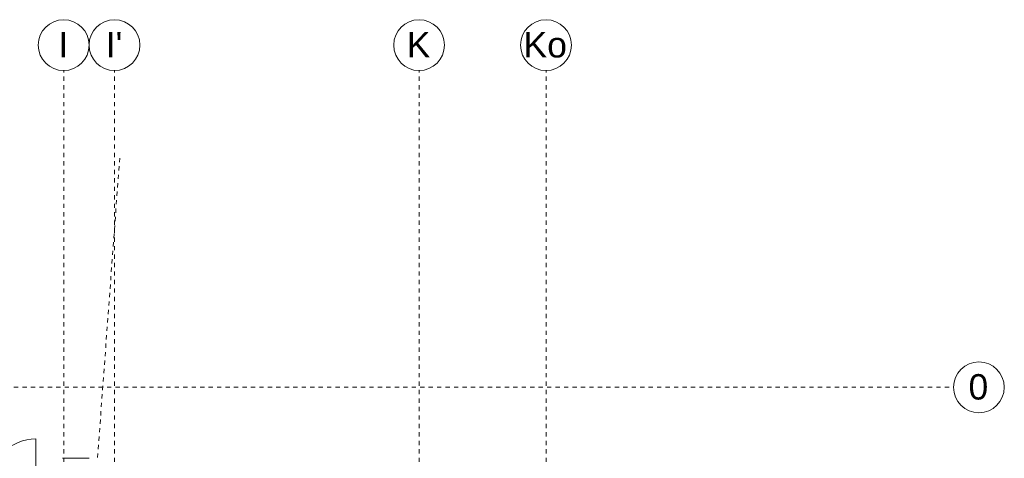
# Model space of a CAD drawing. Header units: metres. Extents: x -54 to 119, y -77 to 33.
# Tile 138 of 138: x 73 to 96, y 23 to 33. Entities that reach past the tile are written whole.
import ezdxf

# ---------------------------------------------------------------- set-up
doc = ezdxf.new("R2010")
doc.units = ezdxf.units.M
doc.linetypes.add('Rasterlinie', pattern=[0.019, 0.01, -0.003, 0.003, -0.003])
doc.linetypes.add('Verdeckt', pattern=[0.003, 0.002, -0.001])
for name, color, linetype, lineweight in [('A_Fenster', 7, 'Continuous', 9), ('A_Linien_Verdeckte Linien', 7, 'Verdeckt', 9), ('A_Raster', 7, 'Continuous', 9), ('A_Türen', 7, 'Continuous', 9)]:
    doc.layers.add(name, color=color, linetype=linetype, lineweight=lineweight)
doc.styles.add('Arial', font='arial.ttf', dxfattribs={"height": 0.5999999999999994})

# ---------------------------------------------------------------- blocks, each defined once
blk = doc.blocks.new('GSH_Fassade_Tuer_1flg - A_Glass_Blau_Eingang-6797403-BS_Übersicht_EG_BRANDSCHUTZ')
at = {"layer": 'A_Türen'}
for p, q in [((0.5399999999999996, 0.01500000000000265), (0.5399999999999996, 1.094756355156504)), ((-0.5999999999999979, 0.01499999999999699), (-0.539999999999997, 0.01499999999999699)), ((-0.5999999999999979, -0.0450000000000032), (-0.5999999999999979, 0.01499999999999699)), ((-0.539999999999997, 0.01499999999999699), (-0.539999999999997, -0.0450000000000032)), ((0.539999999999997, 0.01499999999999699), (0.5999999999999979, 0.01499999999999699)), ((0.539999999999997, -0.0450000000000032), (0.539999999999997, 0.01499999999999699)), ((0.5999999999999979, 0.01499999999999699), (0.5999999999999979, -0.0450000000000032)), ((-0.539999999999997, -0.0450000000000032), (-0.5999999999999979, -0.0450000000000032)), ((0.5999999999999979, -0.0450000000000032), (0.539999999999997, -0.0450000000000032))]:
    blk.add_line(p, q, dxfattribs=at)
blk.add_arc((0.5399999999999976, 0.01499999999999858), 1.079756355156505, 89.99999999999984, 179.9999999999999, dxfattribs=at)
blk = doc.blocks.new('Fensterbank1 - Fensterbank-6073046-BS_Übersicht_EG_BRANDSCHUTZ')
at = {"layer": 'A_Fenster'}
for p, q in [((74.15600751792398, 22.63101342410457), (73.52600751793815, 22.63101342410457)), ((73.52600751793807, 22.62662277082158), (73.52600751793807, 22.63101342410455)), ((74.1560075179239, 22.63101342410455), (74.1560075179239, 22.62662277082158))]:
    blk.add_line(p, q, dxfattribs=at)
blk = doc.blocks.new('Raster - 3_0mm_mit Kreis-376402-BS_Übersicht_EG_BRANDSCHUTZ')
at = {"layer": 'A_Raster'}
blk.add_circle((4.073293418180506e-52, 4.229949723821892e-18), 0.003000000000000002, dxfattribs=at)

msp = doc.modelspace()

# ---------------------------------------------------------------- linework, layer by layer
at = {"layer": 'A_Linien_Verdeckte Linien'}
msp.add_line((74.35600751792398, 22.64303842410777), (74.87997371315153, 29.71340461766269), dxfattribs=at)
at = {"layer": 'A_Raster', "linetype": 'Rasterlinie'}
for p, q in [((73.55600751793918, -66.66020918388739), (73.55600751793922, 31.78443745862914)), ((74.75600751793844, -66.66020918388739), (74.75600751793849, 31.78443745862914)), ((81.95600751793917, -66.66020918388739), (81.95600751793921, 31.78443745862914)), ((84.95600751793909, -66.66020918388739), (84.95600751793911, 31.78443745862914)), ((6.58114391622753, 24.30303842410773), (94.58744689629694, 24.3030384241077))]:
    msp.add_line(p, q, dxfattribs=at)

# ---------------------------------------------------------------- block references
at = {"layer": 'A_Fenster'}
msp.add_blockref('Fensterbank1 - Fensterbank-6073046-BS_Übersicht_EG_BRANDSCHUTZ', (0, 0), dxfattribs=at)
at = {"layer": 'A_Raster', "xscale": 199.9999999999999, "yscale": 199.9999999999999, "zscale": 199.9999999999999}
for p in [(73.55600751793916, 32.38443745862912), (74.75600751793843, 32.38443745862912), (81.95600751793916, 32.38443745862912), (84.95600751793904, 32.38443745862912)]:
    msp.add_blockref('Raster - 3_0mm_mit Kreis-376402-BS_Übersicht_EG_BRANDSCHUTZ', p, dxfattribs=at)
at = {"layer": 'A_Raster', "xscale": 199.9999999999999, "yscale": 199.9999999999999, "zscale": 199.9999999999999, "rotation": 269.9999999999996}
msp.add_blockref('Raster - 3_0mm_mit Kreis-376402-BS_Übersicht_EG_BRANDSCHUTZ', (95.18744689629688, 24.30303842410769), dxfattribs=at)
at = {"layer": 'A_Türen'}
msp.add_blockref('GSH_Fassade_Tuer_1flg - A_Glass_Blau_Eingang-6797403-BS_Übersicht_EG_BRANDSCHUTZ', (72.35600751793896, 21.9880384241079), dxfattribs=at)

# ---------------------------------------------------------------- texts
at = {"layer": 'A_Raster', "char_height": 0.5999999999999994, "attachment_point": 1, "style": 'Arial'}
for s, insert, width in [('I', (73.42795638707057, 32.69248327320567), 0.2886074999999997), ("I'", (74.54895638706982, 32.69248327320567), 0.4810124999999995), ('K', (81.66295638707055, 32.69248327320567), 0.6894512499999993), ('Ko', (84.42495638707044, 32.69248327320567), 1.266666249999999), ('0', (94.94178437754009, 24.61379788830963), 0.5772149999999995)]:
    msp.add_mtext(s, dxfattribs=dict(at, insert=insert, width=width))

doc.saveas('drawing.dxf')
